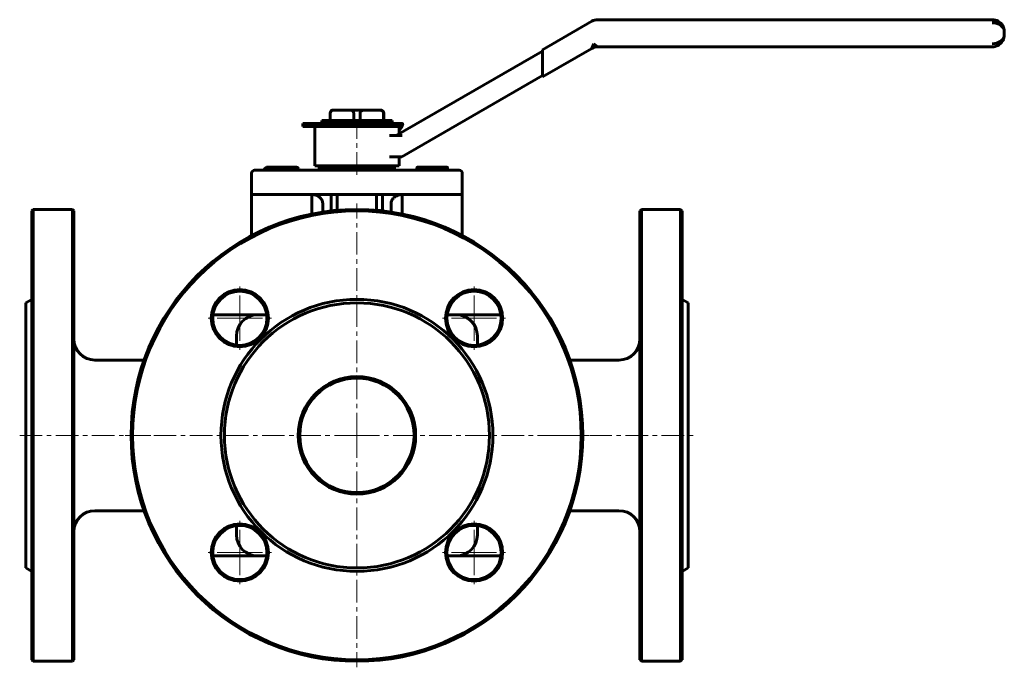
# Model space of a CAD drawing. Header units: millimetres. Extents: x -165 to 163, y -109 to 106.
import ezdxf

# ---------------------------------------------------------------- set-up
doc = ezdxf.new("R2010")
doc.units = ezdxf.units.MM
doc.linetypes.add('K5LT_AXLED', pattern=[12, 7.5, -1.5, 1.5, -1.5])
doc.linetypes.add('K5LT_BASIC', pattern=[0])
doc.layers.add('Системный слой (1)', color=7, linetype='Continuous', true_color=0x6c6c6c)

# ---------------------------------------------------------------- blocks, each defined once
blk = doc.blocks.new('U0')
at = {"layer": 'Системный слой (1)', "color": 143, "linetype": 'K5LT_BASIC', "lineweight": 60, "true_color": 0x33acca}
for p, q in [((-162.5, -31.5), (-162.5, 12.5)), ((-162.5, -75.5), (-162.5, -31.5))]:
    blk.add_line(p, q, dxfattribs=at)
blk = doc.blocks.new('U1')
at = {"layer": 'Системный слой (1)', "color": 143, "linetype": 'K5LT_BASIC', "lineweight": 60, "true_color": 0x33acca}
for p, q in [((-41.1, 45.92), (-41.14, 45.63)), ((-41.03, 46.21), (-41.1, 45.92)), ((-40.97, 46.39), (-41.03, 46.21)), ((-40.93, 46.48), (-40.97, 46.39)), ((-40.91, 46.52), (-40.93, 46.48)), ((-40.9, 46.54), (-40.91, 46.52)), ((-40.79, 46.74), (-40.9, 46.54)), ((-40.62, 47), (-40.79, 46.74)), ((-40.42, 47.24), (-40.62, 47)), ((-40.27, 47.39), (-40.42, 47.24)), ((-40.19, 47.47), (-40.27, 47.39)), ((-40.15, 47.5), (-40.19, 47.47)), ((-40.13, 47.52), (-40.15, 47.5)), ((-39.86, 47.73), (-40.13, 47.52)), ((-39.59, 47.91), (-39.86, 47.73)), ((-39.29, 48.07), (-39.59, 47.91)), ((-39.08, 48.16), (-39.29, 48.07)), ((-38.97, 48.21), (-39.08, 48.16)), ((-38.92, 48.22), (-38.97, 48.21)), ((-38.9, 48.23), (-38.92, 48.22)), ((-38.62, 48.32), (-38.9, 48.23)), ((-38.3, 48.4), (-38.62, 48.32)), ((-37.96, 48.46), (-38.3, 48.4)), ((-37.5, 48.5), (-37.96, 48.46)), ((-41.14, 45.63), (-41.14, 45.5))]:
    blk.add_line(p, q, dxfattribs=at)
blk = doc.blocks.new('U2')
at = {"layer": 'Системный слой (1)', "color": 143, "linetype": 'K5LT_BASIC', "lineweight": 60, "true_color": 0x33acca}
for p, q in [((-160.5, 43), (-160.5, -31.5)), ((-160.5, -31.5), (-160.5, -106))]:
    blk.add_line(p, q, dxfattribs=at)
blk = doc.blocks.new('U3')
at = {"layer": 'Системный слой (1)', "color": 143, "linetype": 'K5LT_BASIC', "lineweight": 60, "true_color": 0x33acca}
for p, q in [((-67.35, 48.49), (-67.5, 48.5)), ((-67.02, 48.46), (-67.35, 48.49)), ((-66.69, 48.4), (-67.02, 48.46)), ((-66.39, 48.33), (-66.69, 48.4)), ((-66.24, 48.28), (-66.39, 48.33)), ((-66.17, 48.26), (-66.24, 48.28)), ((-66.14, 48.25), (-66.17, 48.26)), ((-66.12, 48.24), (-66.14, 48.25)), ((-65.81, 48.11), (-66.12, 48.24)), ((-65.52, 47.97), (-65.81, 48.11)), ((-65.21, 47.78), (-65.52, 47.97)), ((-65.03, 47.65), (-65.21, 47.78)), ((-64.95, 47.59), (-65.03, 47.65)), ((-64.91, 47.55), (-64.95, 47.59)), ((-64.89, 47.54), (-64.91, 47.55)), ((-64.7, 47.36), (-64.89, 47.54)), ((-64.5, 47.14), (-64.7, 47.36)), ((-64.29, 46.86), (-64.5, 47.14)), ((-64.19, 46.7), (-64.29, 46.86)), ((-64.14, 46.62), (-64.19, 46.7)), ((-64.12, 46.58), (-64.14, 46.62)), ((-64.11, 46.56), (-64.12, 46.58)), ((-64.07, 46.46), (-64.11, 46.56)), ((-63.97, 46.2), (-64.07, 46.46)), ((-63.9, 45.9), (-63.97, 46.2)), ((-63.86, 45.5), (-63.9, 45.9))]:
    blk.add_line(p, q, dxfattribs=at)
blk = doc.blocks.new('U4')
at = {"layer": 'Системный слой (1)', "color": 143, "linetype": 'K5LT_BASIC', "lineweight": 60, "true_color": 0x33acca}
for p, q in [((-92.5, 1.5), (-92.5, -1.54)), ((-92.5, -61.46), (-92.5, -64.5))]:
    blk.add_line(p, q, dxfattribs=at)
blk = doc.blocks.new('U5')
at = {"layer": 'Системный слой (1)', "color": 143, "linetype": 'K5LT_BASIC', "lineweight": 60, "true_color": 0x33acca}
for p, q in [((-85.5, -71.5), (-82.46, -71.5)), ((-22.54, -71.5), (-19.5, -71.5))]:
    blk.add_line(p, q, dxfattribs=at)
blk = doc.blocks.new('U6')
at = {"layer": 'Системный слой (1)', "color": 143, "linetype": 'K5LT_BASIC', "lineweight": 60, "true_color": 0x33acca}
for p, q in [((-12.5, -1.54), (-12.5, 1.5)), ((-12.5, -64.5), (-12.5, -61.46))]:
    blk.add_line(p, q, dxfattribs=at)
blk = doc.blocks.new('U7')
at = {"layer": 'Системный слой (1)', "color": 143, "linetype": 'K5LT_BASIC', "lineweight": 60, "true_color": 0x33acca}
for p, q in [((-82.46, 8.5), (-85.5, 8.5)), ((-19.5, 8.5), (-22.54, 8.5))]:
    blk.add_line(p, q, dxfattribs=at)
blk = doc.blocks.new('U8')
at = {"layer": 'Системный слой (1)', "color": 143, "linetype": 'K5LT_BASIC', "lineweight": 60, "true_color": 0x33acca}
for p, q in [((-146.5, -31.5), (-146.5, 43)), ((-146.5, -106), (-146.5, -31.5))]:
    blk.add_line(p, q, dxfattribs=at)
blk = doc.blocks.new('U9')
at = {"layer": 'Системный слой (1)', "color": 143, "linetype": 'K5LT_BASIC', "lineweight": 60, "true_color": 0x33acca}
for p, q in [((-22.47, 57.44), (-22.5, 57.5)), ((-22.5, 57.5), (-22.5, 57.5)), ((-22.5, 57.5), (-22.5, 57.5)), ((-22.5, 57.5), (-22.5, 57.5)), ((-22.44, 57.29), (-22.47, 57.44)), ((-22.41, 57.05), (-22.44, 57.29))]:
    blk.add_line(p, q, dxfattribs=at)
blk = doc.blocks.new('U10')
at = {"layer": 'Системный слой (1)', "color": 143, "linetype": 'K5LT_BASIC', "lineweight": 60, "true_color": 0x33acca}
for p, q in [((-72.6, 57.48), (-72.82, 57.5)), ((-72.39, 57.41), (-72.6, 57.48)), ((-72.16, 57.3), (-72.39, 57.41)), ((-72.05, 57.23), (-72.16, 57.3)), ((-71.93, 57.15), (-72.05, 57.23)), ((-71.81, 57.05), (-71.93, 57.15))]:
    blk.add_line(p, q, dxfattribs=at)
blk = doc.blocks.new('U11')
at = {"layer": 'Системный слой (1)', "color": 143, "linetype": 'K5LT_BASIC', "lineweight": 60, "true_color": 0x33acca}
for p, q in [((-38.5, 68.54), (-38.5, 71)), ((-38.5, 58), (-38.5, 61))]:
    blk.add_line(p, q, dxfattribs=at)
blk = doc.blocks.new('U12')
at = {"layer": 'Системный слой (1)', "color": 30, "linetype": 'K5LT_AXLED', "lineweight": 18, "true_color": 0xff8000}
for q in [(-91.39, -58.89), (-102.89, -70.39), (-79.89, -70.39), (-91.39, -81.89)]:
    blk.add_line((-91.39, -70.39), q, dxfattribs=at)
blk = doc.blocks.new('U13')
at = {"layer": 'Системный слой (1)', "color": 30, "linetype": 'K5LT_AXLED', "lineweight": 18, "true_color": 0xff8000}
for q in [(-91.39, 18.89), (-102.89, 7.39), (-79.89, 7.39), (-91.39, -4.11)]:
    blk.add_line((-91.39, 7.39), q, dxfattribs=at)
blk = doc.blocks.new('U14')
at = {"layer": 'Системный слой (1)', "color": 30, "linetype": 'K5LT_AXLED', "lineweight": 18, "true_color": 0xff8000}
for q in [(-52.5, 45.5), (-129.5, -31.5), (24.5, -31.5), (-52.5, -108.5)]:
    blk.add_line((-52.5, -31.5), q, dxfattribs=at)
blk = doc.blocks.new('U15')
at = {"layer": 'Системный слой (1)', "color": 30, "linetype": 'K5LT_AXLED', "lineweight": 18, "true_color": 0xff8000}
for q in [(-13.61, -58.89), (-25.11, -70.39), (-2.11, -70.39), (-13.61, -81.89)]:
    blk.add_line((-13.61, -70.39), q, dxfattribs=at)
blk = doc.blocks.new('U16')
at = {"layer": 'Системный слой (1)', "color": 30, "linetype": 'K5LT_AXLED', "lineweight": 18, "true_color": 0xff8000}
for q in [(-13.61, 18.89), (-25.11, 7.39), (-2.11, 7.39), (-13.61, -4.11)]:
    blk.add_line((-13.61, 7.39), q, dxfattribs=at)

msp = doc.modelspace()

# ---------------------------------------------------------------- linework, layer by layer
at = {"layer": 'Системный слой (1)', "color": 143, "linetype": 'K5LT_BASIC', "lineweight": 60, "true_color": 0x33acca}
for p, q in [((25.52, 105.96), (9.13, 96.5)), ((158.5, 106.5), (27.52, 106.5)), ((162.5, 101.5), (162.5, 102.5)), ((26.18, 98.5), (25.52, 96.96)), ((27.52, 97.5), (26.18, 98.5)), ((9.13, 96.04), (-39.44, 68)), ((9.13, 87.5), (25.52, 96.96)), ((9.13, 96.5), (9.13, 95.35)), ((9.13, 88.65), (9.13, 95.35)), ((27.52, 97.5), (158.5, 97.5)), ((9.13, 88.65), (9.13, 87.5)), ((-37.56, 61), (9.13, 87.96)), ((-61.4, 73), (-61.4, 75.5)), ((-61.34, 73), (-61.34, 75.5)), ((-60.04, 76.5), (-60.4, 76.5)), ((-60.04, 76.5), (-54.86, 76.5)), ((-50.14, 76.5), (-54.86, 76.5)), ((-53.56, 73), (-53.56, 75.5)), ((-51.44, 73), (-51.44, 75.5)), ((-50.14, 76.5), (-44.96, 76.5)), ((-44.6, 76.5), (-44.96, 76.5)), ((-43.67, 73), (-43.67, 75.5)), ((-43.6, 73), (-43.6, 75.5)), ((-70.5, 71), (-70.5, 72)), ((-70.5, 72), (-37.51, 72)), ((-69.71, 72.01), (-65.34, 72.01)), ((-69.71, 72), (-69.71, 72.01)), ((-65.34, 72), (-65.34, 72.01)), ((-65.34, 72.01), (-64.09, 72.01)), ((-64.2, 72.01), (-64.2, 73)), ((-64.2, 73), (-40.8, 73)), ((-64.09, 72.01), (-64.09, 72)), ((-54.7, 72.01), (-52.42, 72.01)), ((-54.7, 72), (-54.7, 72.01)), ((-52.42, 72.01), (-49.99, 72.01)), ((-52.42, 72), (-52.42, 72.01)), ((-49.99, 72), (-49.99, 72.01)), ((-40.8, 72), (-40.8, 73)), ((-37.5, 71), (-37.51, 72)), ((-37.43, 72), (-37.51, 72)), ((-70.5, 71), (-37.5, 71)), ((-66.5, 58), (-66.5, 71)), ((-38.5, 69.61), (-37.51, 71)), ((-38.65, 68), (-41.73, 68)), ((-38.65, 68), (-37.44, 68)), ((-41.72, 61), (-39.04, 61)), ((-39.04, 61), (-37.56, 61)), ((-80.5, 56.5), (-86.5, 56.5)), ((-83.2, 56.5), (-83.2, 57.05)), ((-82.5, 57.5), (-82.84, 57.3)), ((-82.5, 57.5), (-81.36, 57.5)), ((-81.36, 57.5), (-76.68, 57.5)), ((-24.5, 56.5), (-80.5, 56.5)), ((-79.52, 56.5), (-79.52, 57.05)), ((-76.68, 57.5), (-72.82, 57.5)), ((-73.83, 56.5), (-73.83, 57.05)), ((-72.82, 57.5), (-72.5, 57.5)), ((-72.5, 57.5), (-72.16, 57.3)), ((-71.81, 56.5), (-71.81, 57.05)), ((-66.5, 58), (-38.5, 58)), ((-65, 58), (-65, 57)), ((-40, 57), (-65, 57)), ((-61.4, 56.5), (-61.4, 57)), ((-61.34, 56.5), (-61.34, 57)), ((-53.56, 56.5), (-53.56, 57)), ((-51.44, 56.5), (-51.44, 57)), ((-43.67, 56.5), (-43.67, 57)), ((-43.6, 56.5), (-43.6, 57)), ((-40, 58), (-40, 57)), ((-32.6, 56.5), (-32.6, 57.05)), ((-32.5, 57.5), (-30.15, 57.5)), ((-32.5, 57.5), (-32.5, 57.5)), ((-30.15, 57.5), (-25.15, 57.5)), ((-27.7, 56.5), (-27.7, 57.05)), ((-25.15, 57.5), (-22.5, 57.5)), ((-18.5, 56.5), (-24.5, 56.5)), ((-22.6, 56.5), (-22.6, 57.05)), ((-22.5, 57.5), (-22.5, 57.5)), ((-22.5, 57.5), (-22.5, 57.5)), ((-22.41, 56.5), (-22.41, 57.05)), ((-87.5, 55.5), (-87.5, 48.5)), ((-17.5, 55.5), (-17.5, 48.5)), ((-80.5, 48.5), (-87.5, 48.5)), ((-87.5, 48.5), (-87.5, 47.5)), ((-87.5, 47.5), (-87.5, 34.83)), ((-24.5, 48.5), (-80.5, 48.5)), ((-67.5, 47.5), (-67.5, 48.5)), ((-67.5, 47.5), (-67.5, 41.98)), ((-61.04, 48.5), (-61.04, 43.01)), ((-59.04, 48.5), (-59.04, 45.5)), ((-45.96, 45.5), (-45.96, 48.5)), ((-43.96, 43.01), (-43.96, 48.5)), ((-37.5, 48.5), (-37.5, 47.5)), ((-37.5, 47.5), (-37.5, 41.98)), ((-17.5, 48.5), (-24.5, 48.5)), ((-17.5, 47.5), (-17.5, 48.5)), ((-17.5, 47.5), (-17.5, 34.83)), ((-160.5, 43), (-160, 43.5)), ((-160, -31.5), (-160, 43.5)), ((-147, 43.5), (-160, 43.5)), ((-147, 43.5), (-147, -31.5)), ((-146.5, 43), (-147, 43.5)), ((-63.86, 45.5), (-63.86, 42.64)), ((-59.04, 45.5), (-59.04, 43.21)), ((-45.96, 45.5), (-45.96, 43.21)), ((-41.14, 45.5), (-41.14, 42.64)), ((41.5, 43), (42, 43.5)), ((41.5, 43), (41.5, -106)), ((42, 43.5), (55, 43.5)), ((42, -31.5), (42, 43.5)), ((55, 43.5), (55, -31.5)), ((55.5, 43), (55, 43.5)), ((55.5, -106), (55.5, 43)), ((-162.5, 12.5), (-160.5, 13.65)), ((57.5, 12.5), (55.5, 13.65)), ((57.5, 12.5), (57.5, -75.5)), ((-99.5, 8.5), (-100.32, 8.5)), ((-85.5, 8.5), (-99.5, 8.5)), ((-5.5, 8.5), (-19.5, 8.5)), ((-4.68, 8.5), (-5.5, 8.5)), ((-123.21, -6.5), (-139.5, -6.5)), ((18.21, -6.5), (34.5, -6.5)), ((-160, -106.5), (-160, -31.5)), ((-147, -31.5), (-147, -106.5)), ((42, -106.5), (42, -31.5)), ((55, -31.5), (55, -106.5)), ((-123.21, -56.5), (-139.5, -56.5)), ((18.21, -56.5), (34.5, -56.5)), ((-100.32, -71.5), (-99.5, -71.5)), ((-99.5, -71.5), (-85.5, -71.5)), ((-19.5, -71.5), (-5.5, -71.5)), ((-5.5, -71.5), (-4.68, -71.5)), ((-162.5, -75.5), (-160.5, -76.65)), ((57.5, -75.5), (55.5, -76.65)), ((-160.5, -106), (-160, -106.5)), ((-147, -106.5), (-160, -106.5)), ((-146.5, -106), (-147, -106.5)), ((41.5, -106), (42, -106.5)), ((42, -106.5), (55, -106.5)), ((55.5, -106), (55, -106.5))]:
    msp.add_line(p, q, dxfattribs=at)
at = {"layer": 'Системный слой (1)', "color": 30, "linetype": 'K5LT_AXLED', "lineweight": 18, "true_color": 0xff8000}
for p, q in [((-52.5, 55), (-52.5, 73)), ((-164.5, -31.5), (-117.7, -31.5)), ((12.7, -31.5), (59.5, -31.5))]:
    msp.add_line(p, q, dxfattribs=at)
at = {"layer": 'Системный слой (1)', "color": 143, "linetype": 'K5LT_BASIC', "lineweight": 60, "true_color": 0x33acca}
for centre, radius in [((-52.5, -31.5), 74.5), ((-91.39, 7.39), 9.5), ((-91.39, 7.39), 9), ((-13.61, 7.39), 9.5), ((-13.61, 7.39), 9), ((-52.5, -31.5), 45.15), ((-52.5, -31.5), 44), ((-52.5, -31.5), 19.5), ((-52.5, -31.5), 19), ((-91.39, -70.39), 9.5), ((-91.39, -70.39), 9), ((-13.61, -70.39), 9.5), ((-13.61, -70.39), 9)]:
    msp.add_circle(centre, radius, dxfattribs=at)
for centre, radius, start, end in [((27.52, 102.5), 4, 90, 120), ((158.5, 102.5), 4, 30.6199, 90), ((158.5, 101.5), 4, 270, 327.196), ((27.52, 93.5), 4, 90, 120), ((-60.4, 75.5), 1, 90, 180), ((-44.6, 75.5), 1, 0, 90), ((-86.5, 55.5), 1, 90, 180), ((-18.5, 55.5), 1, 0, 90), ((-52.5, -31.5), 75, 0, 180), ((-85.5, 1.5), 7, 90, 180), ((-19.5, 1.5), 7, 0, 90), ((-139.5, 0.5), 7, 180, 270), ((34.5, 0.5), 7, 270, 0), ((-52.5, -31.5), 75, 180, 0), ((-139.5, -63.5), 7, 90, 180), ((34.5, -63.5), 7, 0, 90), ((-85.5, -64.5), 7, 180, 270), ((-19.5, -64.5), 7, 270, 0)]:
    msp.add_arc(centre, radius, start, end, dxfattribs=at)
for centre, major_axis, start_param, end_param in [((158.5, 102.5), (-4, 0), 3.141593, 4.712389), ((158.5, 101.5), (4, 0), 4.712389, 6.283185)]:
    msp.add_ellipse(centre, major_axis=major_axis, ratio=0.75, start_param=start_param, end_param=end_param, dxfattribs=at)
for points, knots in [([(161.86, 104.67), (161.89, 104.63), (161.91, 104.59), (161.99, 104.46), (162.04, 104.37), (162.15, 104.14), (162.21, 103.99), (162.27, 103.83), (162.27, 103.82), (162.29, 103.78), (162.3, 103.75), (162.31, 103.72), (162.31, 103.71), (162.32, 103.69), (162.32, 103.69), (162.32, 103.67), (162.33, 103.66), (162.33, 103.64), (162.34, 103.62), (162.35, 103.57), (162.36, 103.54), (162.39, 103.44), (162.4, 103.37), (162.44, 103.18), (162.46, 103.05), (162.49, 102.78), (162.5, 102.64), (162.5, 102.5)], [0.266199, 0.266199, 0.266199, 0.266199, 1.597193, 1.597193, 4.52538, 4.52538, 9.12538, 9.12538, 9.532158, 9.532158, 10.348364, 10.348364, 10.612175, 10.612175, 10.875986, 10.875986, 11.13168, 11.13168, 11.643069, 11.643069, 12.661788, 12.661788, 14.69111, 14.69111, 18.73352, 18.73352, 23, 23, 23, 23]), ([(161.86, 99.33), (161.89, 99.37), (161.91, 99.41), (161.99, 99.54), (162.04, 99.63), (162.15, 99.86), (162.21, 100.01), (162.27, 100.17), (162.27, 100.18), (162.29, 100.22), (162.3, 100.25), (162.31, 100.28), (162.31, 100.29), (162.32, 100.31), (162.32, 100.31), (162.32, 100.33), (162.33, 100.34), (162.33, 100.36), (162.34, 100.38), (162.35, 100.43), (162.36, 100.46), (162.39, 100.56), (162.4, 100.63), (162.44, 100.82), (162.46, 100.95), (162.49, 101.22), (162.5, 101.36), (162.5, 101.5)], [0.265649, 0.265649, 0.265649, 0.265649, 1.593895, 1.593895, 4.516036, 4.516036, 9.116036, 9.116036, 9.540182, 9.540182, 10.350198, 10.350198, 10.61397, 10.61397, 10.877742, 10.877742, 11.133398, 11.133398, 11.644711, 11.644711, 12.66328, 12.66328, 14.692301, 14.692301, 18.734112, 18.734112, 23, 23, 23, 23]), ([(161.94, 104.54), (161.97, 104.49), (161.99, 104.45), (162.06, 104.32), (162.1, 104.23), (162.15, 104.12), (162.16, 104.1), (162.18, 104.06), (162.19, 104.04), (162.2, 104), (162.21, 103.99), (162.22, 103.95), (162.23, 103.94), (162.24, 103.9), (162.25, 103.89), (162.26, 103.86), (162.26, 103.85), (162.27, 103.82), (162.28, 103.81), (162.29, 103.79), (162.29, 103.77), (162.3, 103.75), (162.3, 103.74), (162.31, 103.72), (162.31, 103.71), (162.32, 103.69), (162.32, 103.69), (162.32, 103.67), (162.33, 103.66), (162.33, 103.64), (162.34, 103.62), (162.35, 103.57), (162.36, 103.54), (162.39, 103.44), (162.4, 103.37), (162.45, 103.17), (162.47, 103.04), (162.49, 102.77), (162.5, 102.63), (162.5, 102.5)], [0.303396, 0.303396, 0.303396, 0.303396, 1.820379, 1.820379, 4.854344, 4.854344, 5.549719, 5.549719, 6.215081, 6.215081, 6.819956, 6.819956, 7.369842, 7.369842, 7.869739, 7.869739, 8.32419, 8.32419, 8.737328, 8.737328, 9.112908, 9.112908, 9.454344, 9.454344, 9.79578, 9.79578, 10.068586, 10.068586, 10.345723, 10.345723, 10.895665, 10.895665, 11.99555, 11.99555, 14.186659, 14.186659, 18.551554, 18.551554, 23, 23, 23, 23]), ([(-61.34, 75.5), (-61.34, 75.56), (-61.33, 75.62), (-61.31, 75.74), (-61.28, 75.8), (-61.2, 76), (-61.09, 76.12), (-60.88, 76.3), (-60.74, 76.37), (-60.44, 76.47), (-60.22, 76.5), (-60.04, 76.5)], [0.5655376, 0.5655376, 0.5655376, 0.5655376, 0.5824535, 0.5824535, 0.6010006, 0.6010006, 0.6504804, 0.6504804, 0.7030923, 0.7030923, 0.7814495, 0.7814495, 0.7814495, 0.7814495]), ([(-54.86, 76.5), (-54.68, 76.5), (-54.46, 76.47), (-54.16, 76.37), (-54.02, 76.3), (-53.81, 76.12), (-53.7, 76), (-53.62, 75.8), (-53.6, 75.74), (-53.57, 75.62), (-53.56, 75.56), (-53.56, 75.5)], [1.4807009, 1.4807009, 1.4807009, 1.4807009, 1.5590581, 1.5590581, 1.61167, 1.61167, 1.6611498, 1.6611498, 1.6796969, 1.6796969, 1.6966128, 1.6966128, 1.6966128, 1.6966128]), ([(-51.44, 75.5), (-51.44, 75.6), (-51.41, 75.72), (-51.34, 75.93), (-51.26, 76.04), (-51.08, 76.23), (-50.93, 76.32), (-50.6, 76.46), (-50.35, 76.5), (-50.14, 76.5)], [0.56577, 0.56577, 0.56577, 0.56577, 0.596403, 0.596403, 0.6360012, 0.6360012, 0.692392, 0.692392, 0.7819143, 0.7819143, 0.7819143, 0.7819143]), ([(-44.96, 76.5), (-44.75, 76.5), (-44.5, 76.46), (-44.17, 76.32), (-44.02, 76.23), (-43.84, 76.04), (-43.77, 75.93), (-43.69, 75.72), (-43.67, 75.6), (-43.67, 75.5)], [1.4811657, 1.4811657, 1.4811657, 1.4811657, 1.570688, 1.570688, 1.6270787, 1.6270787, 1.6666769, 1.6666769, 1.69731, 1.69731, 1.69731, 1.69731]), ([(-37.28, 71.82), (-37.31, 71.89), (-37.35, 71.94), (-37.4, 71.99), (-37.42, 72), (-37.43, 72)], [0, 0, 0, 0, 0.03824408, 0.03824408, 0.06186869, 0.06186869, 0.06186869, 0.06186869]), ([(-37.5, 71), (-37.5, 71.01), (-37.49, 71.04), (-37.48, 71.08), (-37.47, 71.12), (-37.46, 71.17), (-37.45, 71.21), (-37.44, 71.24), (-37.44, 71.26), (-37.43, 71.29), (-37.42, 71.31), (-37.42, 71.34), (-37.41, 71.36), (-37.41, 71.38), (-37.4, 71.4), (-37.4, 71.41), (-37.39, 71.42), (-37.39, 71.44), (-37.38, 71.46), (-37.37, 71.49), (-37.37, 71.52), (-37.35, 71.56), (-37.34, 71.63), (-37.32, 71.7), (-37.29, 71.77), (-37.29, 71.81), (-37.28, 71.82)], [0, 0, 0, 0, 2.414996, 3.994033, 6.319216, 8.152267, 9.214135, 10.241687, 11.403317, 11.651756, 12.367778, 13.455083, 13.802872, 14.632428, 15.536148, 16.081477, 16.289089, 16.962304, 17.514031, 18.177671, 19.013038, 19.943175, 20.850883, 23.787085, 25.221712, 27, 27, 27, 27])]:
    msp.add_open_spline(points, degree=3, knots=knots, dxfattribs=at)
for points, weights in [([(-81.36, 57.5), (-82.21, 57.5), (-83.2, 57.05)], [1, 1.0379548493, 1]), ([(-83.2, 57.05), (-83.01, 57.21), (-82.84, 57.3)], [1, 1.01264242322, 1.01686268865]), ([(-79.52, 57.05), (-80.51, 57.5), (-81.36, 57.5)], [1, 1.0379548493, 1]), ([(-76.68, 57.5), (-78, 57.5), (-79.52, 57.05)], [1, 1.0379548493, 1]), ([(-73.83, 57.05), (-75.35, 57.5), (-76.68, 57.5)], [1, 1.0379548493, 1]), ([(-72.82, 57.5), (-73.29, 57.5), (-73.83, 57.05)], [1, 1.0379548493, 1]), ([(-32.6, 57.05), (-32.55, 57.47), (-32.5, 57.5)], [1, 1.03562594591, 1.00437200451]), ([(-30.15, 57.5), (-31.28, 57.5), (-32.6, 57.05)], [1, 1.0379548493, 1]), ([(-27.7, 57.05), (-29.01, 57.5), (-30.15, 57.5)], [1, 1.0379548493, 1]), ([(-25.15, 57.5), (-26.33, 57.5), (-27.7, 57.05)], [1, 1.0379548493, 1]), ([(-22.6, 57.05), (-23.97, 57.5), (-25.15, 57.5)], [1, 1.0379548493, 1]), ([(-22.5, 57.5), (-22.55, 57.5), (-22.6, 57.05)], [1, 1.0379548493, 1])]:
    msp.add_rational_spline(points, weights, degree=2, dxfattribs=at)

# ---------------------------------------------------------------- block references
at = {"layer": 'Системный слой (1)'}
for name in ['U11', 'U10', 'U9', 'U3', 'U1', 'U2', 'U8', 'U14', 'U13', 'U16', 'U0', 'U7', 'U4', 'U6', 'U12', 'U15', 'U5']:
    msp.add_blockref(name, (0, 0), dxfattribs=at)

doc.saveas('drawing.dxf')
